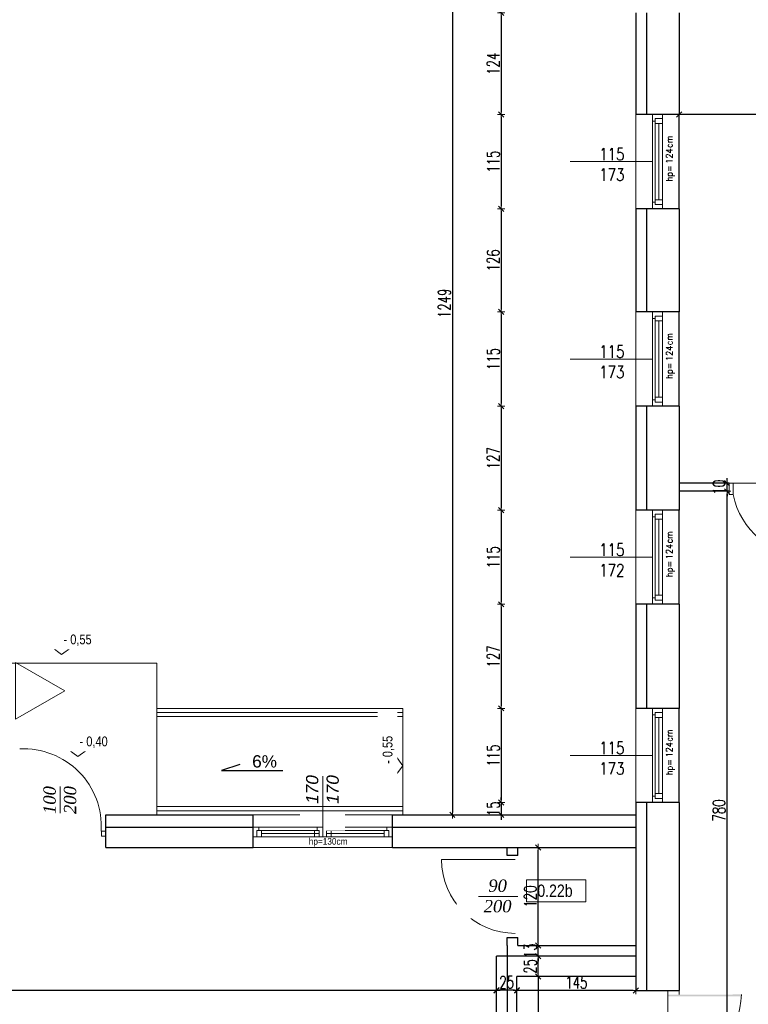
# Model space of a CAD drawing. Header units: millimetres. Extents: x 64838 to 107664, y -36848 to 0.
# Tile 55 of 109: x 79237 to 80127, y -29279 to -28077. Entities that reach past the tile are written whole.
import ezdxf

# ---------------------------------------------------------------- set-up
doc = ezdxf.new("R2010")
doc.units = ezdxf.units.MM
doc.layers.get('Defpoints').update_dxf_attribs({"color": 30})
doc.layers.add('e-cad_cienkie', color=1, linetype='Continuous')
doc.layers.add('e-cad_opisy', color=7, linetype='Continuous')
for name, color, linetype, lineweight in [('J 0.15', 40, 'Continuous', 15), ('J opisy', 7, 'Continuous', 9), ('J stolarka_okna', 144, 'Continuous', 0), ('J wymiary', 1, 'Continuous', 9), ('OPIS', 7, 'Continuous', 5), ('sciany', 252, 'Continuous', 30)]:
    doc.layers.add(name, color=color, linetype=linetype, lineweight=lineweight)
doc.styles.add('ADESK2', font='simplex', dxfattribs={"width": 0.7})
doc.styles.add('E-CAD_TTF', font='arial.ttf')
doc.styles.add('MtXpl_simplex_shx', font='simplex.shx')
doc.styles.get("Standard").update_dxf_attribs({"font": 'arial.ttf'})
doc.dimstyles.new('1-100', dxfattribs={"dimscale": 1.5, "dimtxt": 10, "dimasz": 2, "dimexe": 1, "dimexo": 1, "dimgap": 1.5, "dimtad": 1, "dimdec": 0, "dimrnd": 0.5, "dimdsep": 46, "dimtxsty": 'ADESK2', "dimblk": 'wymiar', "dimcen": -1, "dimdle": 5, "dimse1": 1, "dimse2": 1, "dimclrd": 256, "dimclre": 256, "dimclrt": 256, "dimadec": 0, "dimazin": 0, "dimtfac": 1, "dimtdec": 0, "dimtix": 1, "dimtmove": 0, "dimatfit": 3, "dimfxl": 20, "dimfxlon": 1, "dimtolj": 1, "dimtzin": 0, "dimarcsym": 0})

# ---------------------------------------------------------------- blocks, each defined once
blk = doc.blocks.new('e-cad_spadek_P')
at = {"layer": 'e-cad_cienkie'}
blk.add_lwpolyline([(-2, 1), (-5, 0), (5, 0)], dxfattribs=at)
at = {"layer": 'e-cad_opisy', "style": 'E-CAD_TTF'}
blk.add_attdef('WARTOSC', (0, 0.5), '', height=2, dxfattribs=at)
blk = doc.blocks.new('A$C518426B5')
at = {"layer": 'OPIS', "color": 251}
for p, q in [((0, 8.8), (54.2, 8.8)), ((0, 8.8), (11.9, 0)), ((11.9, 0), (24.5, 8.8))]:
    blk.add_line(p, q, dxfattribs=at)
blk = doc.blocks.new('wymiar')
for p, q in [((1.5, 0), (-1.5, 0)), ((1.06, 1.06), (-1.06, -1.06)), ((0, 1.5), (0, -1.5))]:
    blk.add_line(p, q)
blk = doc.blocks.new('*D939')
at = {"layer": 'Defpoints', "color": 0, "ltscale": 4}
for p in [(80042.1, -28192.5), (80042.1, -28245.4), (80374.1, -28245.4)]:
    blk.add_point(p, dxfattribs=at)
at = {"layer": 'J wymiary', "lineweight": -2}
blk.add_line((80371.1, -28192.5), (80045.1, -28192.5), dxfattribs=at)
at = {"layer": 'J wymiary', "lineweight": -2, "ltscale": 4, "xscale": 3, "yscale": 3, "zscale": 3, "rotation": 180}
blk.add_blockref('wymiar', (80042.1, -28192.5), dxfattribs=at)
at = {"layer": 'J wymiary', "lineweight": -2, "ltscale": 4, "xscale": 3, "yscale": 3, "zscale": 3}
blk.add_blockref('wymiar', (80374.1, -28192.5), dxfattribs=at)
at = {"layer": 'J wymiary', "ltscale": 4, "insert": (80208.1, -28182.7), "char_height": 15, "attachment_point": 5, "style": 'ADESK2'}
blk.add_mtext('\\A1;332', dxfattribs=at)
blk = doc.blocks.new('*D942')
at = {"layer": 'Defpoints', "color": 0, "ltscale": 4}
for p in [(79844.1, -29245), (79989.1, -29245), (79844.1, -29262)]:
    blk.add_point(p, dxfattribs=at)
at = {"layer": 'J wymiary', "lineweight": -2}
blk.add_line((79986.1, -29262), (79847.1, -29262), dxfattribs=at)
at = {"layer": 'J wymiary', "lineweight": -2, "ltscale": 4, "xscale": 3, "yscale": 3, "zscale": 3, "rotation": 180}
blk.add_blockref('wymiar', (79844.1, -29262), dxfattribs=at)
at = {"layer": 'J wymiary', "lineweight": -2, "ltscale": 4, "xscale": 3, "yscale": 3, "zscale": 3}
blk.add_blockref('wymiar', (79989.1, -29262), dxfattribs=at)
at = {"layer": 'J wymiary', "ltscale": 4, "insert": (79916.6, -29252.2), "char_height": 15, "attachment_point": 5, "style": 'ADESK2'}
blk.add_mtext('\\A1;145', dxfattribs=at)
blk = doc.blocks.new('*D943')
at = {"layer": 'Defpoints', "color": 0, "ltscale": 4}
for p in [(79844.1, -29245), (79844.1, -29390), (79870, -29390)]:
    blk.add_point(p, dxfattribs=at)
at = {"layer": 'J wymiary', "lineweight": -2}
blk.add_line((79870, -29248), (79870, -29387), dxfattribs=at)
at = {"layer": 'J wymiary', "lineweight": -2, "ltscale": 4, "xscale": 3, "yscale": 3, "zscale": 3}
for p, rotation in [((79870, -29245), 90), ((79870, -29390), 270)]:
    blk.add_blockref('wymiar', p, dxfattribs=dict(at, rotation=rotation))
at = {"layer": 'J wymiary', "ltscale": 4, "insert": (79860.3, -29317.5), "char_height": 15, "attachment_point": 5, "rotation": 90, "style": 'ADESK2'}
blk.add_mtext('\\A1;145', dxfattribs=at)
blk = doc.blocks.new('*D944')
at = {"layer": 'Defpoints', "color": 0, "ltscale": 4}
for p in [(79870, -29220), (79870.1, -29220), (79870, -29245)]:
    blk.add_point(p, dxfattribs=at)
at = {"layer": 'J wymiary', "lineweight": -2}
blk.add_line((79870.1, -29242), (79870.1, -29223), dxfattribs=at)
at = {"layer": 'J wymiary', "lineweight": -2, "ltscale": 4, "xscale": 3, "yscale": 3, "zscale": 3}
for p, rotation in [((79870.1, -29220), 90), ((79870.1, -29245), 270)]:
    blk.add_blockref('wymiar', p, dxfattribs=dict(at, rotation=rotation))
at = {"layer": 'J wymiary', "ltscale": 4, "insert": (79860.3, -29232.5), "char_height": 15, "attachment_point": 5, "rotation": 90, "style": 'ADESK2'}
blk.add_mtext('\\A1;25', dxfattribs=at)
blk = doc.blocks.new('*D945')
at = {"layer": 'Defpoints', "color": 0, "ltscale": 4}
for p in [(79819.1, -29248.9), (79844.1, -29248.9), (79819.1, -29261.6)]:
    blk.add_point(p, dxfattribs=at)
at = {"layer": 'J wymiary', "lineweight": -2}
blk.add_line((79841.1, -29261.6), (79822.1, -29261.6), dxfattribs=at)
at = {"layer": 'J wymiary', "lineweight": -2, "ltscale": 4, "xscale": 3, "yscale": 3, "zscale": 3, "rotation": 180}
blk.add_blockref('wymiar', (79819.1, -29261.6), dxfattribs=at)
at = {"layer": 'J wymiary', "lineweight": -2, "ltscale": 4, "xscale": 3, "yscale": 3, "zscale": 3}
blk.add_blockref('wymiar', (79844.1, -29261.6), dxfattribs=at)
at = {"layer": 'J wymiary', "ltscale": 4, "insert": (79831.6, -29251.9), "char_height": 15, "attachment_point": 5, "style": 'ADESK2'}
blk.add_mtext('\\A1;25', dxfattribs=at)
blk = doc.blocks.new('*D977')
at = {"layer": 'Defpoints', "color": 0, "ltscale": 4}
for p in [(80042.1, -28652.5), (80100.5, -28652.5), (80042.1, -29432)]:
    blk.add_point(p, dxfattribs=at)
at = {"layer": 'J wymiary', "lineweight": -2}
blk.add_line((80100.5, -29429), (80100.5, -28655.5), dxfattribs=at)
at = {"layer": 'J wymiary', "lineweight": -2, "ltscale": 4, "xscale": 3, "yscale": 3, "zscale": 3}
for p, rotation in [((80100.5, -28652.5), 90), ((80100.5, -29432), 270)]:
    blk.add_blockref('wymiar', p, dxfattribs=dict(at, rotation=rotation))
at = {"layer": 'J wymiary', "ltscale": 4, "insert": (80090.8, -29042.2), "char_height": 15, "attachment_point": 5, "rotation": 90, "style": 'ADESK2'}
blk.add_mtext('\\A1;780', dxfattribs=at)
blk = doc.blocks.new('*D978')
at = {"layer": 'Defpoints', "color": 0, "ltscale": 4}
for p in [(80100.5, -28642.5), (80100.5, -28642.5), (80100.5, -28652.5)]:
    blk.add_point(p, dxfattribs=at)
at = {"layer": 'J wymiary', "lineweight": -2}
for p, q in [((80100.5, -28639.5), (80100.5, -28636.5)), ((80100.5, -28652.5), (80100.5, -28642.5)), ((80100.5, -28655.5), (80100.5, -28658.5))]:
    blk.add_line(p, q, dxfattribs=at)
at = {"layer": 'J wymiary', "lineweight": -2, "ltscale": 4, "xscale": 3, "yscale": 3, "zscale": 3}
for p, rotation in [((80100.5, -28642.5), 270), ((80100.5, -28652.5), 90)]:
    blk.add_blockref('wymiar', p, dxfattribs=dict(at, rotation=rotation))
at = {"layer": 'J wymiary', "ltscale": 4, "insert": (80090.8, -28647.5), "char_height": 15, "attachment_point": 5, "rotation": 90, "style": 'ADESK2'}
blk.add_mtext('\\A1;10', dxfattribs=at)
blk = doc.blocks.new('*D991')
at = {"layer": 'Defpoints', "color": 0, "ltscale": 4}
for p in [(79870.1, -29207), (79896.9, -29207), (79896.9, -29220)]:
    blk.add_point(p, dxfattribs=at)
at = {"layer": 'J wymiary', "lineweight": -2}
for p, q in [((79870.1, -29204), (79870.1, -29201)), ((79870.1, -29220), (79870.1, -29207)), ((79870.1, -29223), (79870.1, -29226))]:
    blk.add_line(p, q, dxfattribs=at)
at = {"layer": 'J wymiary', "lineweight": -2, "ltscale": 4, "xscale": 3, "yscale": 3, "zscale": 3}
for p, rotation in [((79870.1, -29207), 270), ((79870.1, -29220), 90)]:
    blk.add_blockref('wymiar', p, dxfattribs=dict(at, rotation=rotation))
at = {"layer": 'J wymiary', "ltscale": 4, "insert": (79860.4, -29213.5), "char_height": 15, "attachment_point": 5, "rotation": 90, "style": 'ADESK2'}
blk.add_mtext('\\A1;13', dxfattribs=at)
blk = doc.blocks.new('*D992')
at = {"layer": 'Defpoints', "color": 0, "ltscale": 4}
for p in [(79870.1, -29087.5), (79914.2, -29087.5), (79896.9, -29207)]:
    blk.add_point(p, dxfattribs=at)
at = {"layer": 'J wymiary', "lineweight": -2}
blk.add_line((79870.1, -29204), (79870.1, -29090.5), dxfattribs=at)
at = {"layer": 'J wymiary', "lineweight": -2, "ltscale": 4, "xscale": 3, "yscale": 3, "zscale": 3}
for p, rotation in [((79870.1, -29087.5), 90), ((79870.1, -29207), 270)]:
    blk.add_blockref('wymiar', p, dxfattribs=dict(at, rotation=rotation))
at = {"layer": 'J wymiary', "ltscale": 4, "insert": (79860.4, -29147.2), "char_height": 15, "attachment_point": 5, "rotation": 90, "style": 'ADESK2'}
blk.add_mtext('\\A1;120', dxfattribs=at)
blk = doc.blocks.new('*D993')
at = {"layer": 'Defpoints', "color": 0, "ltscale": 4}
for p in [(78552.9, -29190.2), (79819.1, -29220), (78552.9, -29262)]:
    blk.add_point(p, dxfattribs=at)
at = {"layer": 'J wymiary', "lineweight": -2}
blk.add_line((79816.1, -29262), (78555.9, -29262), dxfattribs=at)
at = {"layer": 'J wymiary', "lineweight": -2, "ltscale": 4, "xscale": 3, "yscale": 3, "zscale": 3, "rotation": 180}
blk.add_blockref('wymiar', (78552.9, -29262), dxfattribs=at)
at = {"layer": 'J wymiary', "lineweight": -2, "ltscale": 4, "xscale": 3, "yscale": 3, "zscale": 3}
blk.add_blockref('wymiar', (79819.1, -29262), dxfattribs=at)
at = {"layer": 'J wymiary', "ltscale": 4, "insert": (79186, -29252.2), "char_height": 15, "attachment_point": 5, "style": 'ADESK2'}
blk.add_mtext('\\A1;1266', dxfattribs=at)
blk = doc.blocks.new('*D1140')
at = {"layer": 'Defpoints', "color": 0, "ltscale": 4}
for p in [(80950.4, -27798.5), (78152.1, -31985), (82531.5, -31985)]:
    blk.add_point(p, dxfattribs=at)
at = {"layer": 'J wymiary', "lineweight": -2}
blk.add_line((82531.5, -27801.5), (82531.5, -31982), dxfattribs=at)
at = {"layer": 'J wymiary', "lineweight": -2, "ltscale": 4, "xscale": 3, "yscale": 3, "zscale": 3}
for p, rotation in [((82531.5, -27798.5), 90), ((82531.5, -31985), 270)]:
    blk.add_blockref('wymiar', p, dxfattribs=dict(at, rotation=rotation))
at = {"layer": 'J wymiary', "ltscale": 4, "insert": (82521.8, -29891.7), "char_height": 15, "attachment_point": 5, "rotation": 90, "style": 'ADESK2'}
blk.add_mtext('\\A1;4187', dxfattribs=at)
blk = doc.blocks.new('*D1158')
at = {"layer": 'Defpoints', "color": 0, "ltscale": 4}
for p in [(79989.1, -27377.3), (79989.1, -27465.6), (80959.1, -29138.8)]:
    blk.add_point(p, dxfattribs=at)
at = {"layer": 'J wymiary', "lineweight": -2}
blk.add_line((80956.1, -27377.3), (79992.1, -27377.3), dxfattribs=at)
at = {"layer": 'J wymiary', "lineweight": -2, "ltscale": 4, "xscale": 3, "yscale": 3, "zscale": 3, "rotation": 180}
blk.add_blockref('wymiar', (79989.1, -27377.3), dxfattribs=at)
at = {"layer": 'J wymiary', "lineweight": -2, "ltscale": 4, "xscale": 3, "yscale": 3, "zscale": 3}
blk.add_blockref('wymiar', (80959.1, -27377.3), dxfattribs=at)
at = {"layer": 'J wymiary', "ltscale": 4, "insert": (80474.1, -27367.6), "char_height": 15, "attachment_point": 5, "style": 'ADESK2'}
blk.add_mtext('\\A1;970', dxfattribs=at)
blk = doc.blocks.new('*D1159')
at = {"layer": 'Defpoints', "color": 0, "ltscale": 4}
for p in [(79692.1, -27377.3), (79989.1, -27465.6), (79692.1, -28679)]:
    blk.add_point(p, dxfattribs=at)
at = {"layer": 'J wymiary', "lineweight": -2}
blk.add_line((79986.1, -27377.3), (79695.1, -27377.3), dxfattribs=at)
at = {"layer": 'J wymiary', "lineweight": -2, "ltscale": 4, "xscale": 3, "yscale": 3, "zscale": 3, "rotation": 180}
blk.add_blockref('wymiar', (79692.1, -27377.3), dxfattribs=at)
at = {"layer": 'J wymiary', "lineweight": -2, "ltscale": 4, "xscale": 3, "yscale": 3, "zscale": 3}
blk.add_blockref('wymiar', (79989.1, -27377.3), dxfattribs=at)
at = {"layer": 'J wymiary', "ltscale": 4, "insert": (79840.6, -27367.6), "char_height": 15, "attachment_point": 5, "style": 'ADESK2'}
blk.add_mtext('\\A1;297', dxfattribs=at)
blk = doc.blocks.new('*D1160')
at = {"layer": 'Defpoints', "color": 0, "ltscale": 4}
for p in [(79522.1, -27377.3), (79522.1, -28678.1), (79692.1, -28679)]:
    blk.add_point(p, dxfattribs=at)
at = {"layer": 'J wymiary', "lineweight": -2}
blk.add_line((79689.1, -27377.3), (79525.1, -27377.3), dxfattribs=at)
at = {"layer": 'J wymiary', "lineweight": -2, "ltscale": 4, "xscale": 3, "yscale": 3, "zscale": 3, "rotation": 180}
blk.add_blockref('wymiar', (79522.1, -27377.3), dxfattribs=at)
at = {"layer": 'J wymiary', "lineweight": -2, "ltscale": 4, "xscale": 3, "yscale": 3, "zscale": 3}
blk.add_blockref('wymiar', (79692.1, -27377.3), dxfattribs=at)
at = {"layer": 'J wymiary', "ltscale": 4, "insert": (79607.1, -27367.6), "char_height": 15, "attachment_point": 5, "style": 'ADESK2'}
blk.add_mtext('\\A1;170', dxfattribs=at)
blk = doc.blocks.new('*D1161')
at = {"layer": 'Defpoints', "color": 0, "ltscale": 4}
for p in [(79342.1, -27377.3), (79342.1, -28680.5), (79522.1, -28678.1)]:
    blk.add_point(p, dxfattribs=at)
at = {"layer": 'J wymiary', "lineweight": -2}
blk.add_line((79519.1, -27377.3), (79345.1, -27377.3), dxfattribs=at)
at = {"layer": 'J wymiary', "lineweight": -2, "ltscale": 4, "xscale": 3, "yscale": 3, "zscale": 3, "rotation": 180}
blk.add_blockref('wymiar', (79342.1, -27377.3), dxfattribs=at)
at = {"layer": 'J wymiary', "lineweight": -2, "ltscale": 4, "xscale": 3, "yscale": 3, "zscale": 3}
blk.add_blockref('wymiar', (79522.1, -27377.3), dxfattribs=at)
at = {"layer": 'J wymiary', "ltscale": 4, "insert": (79432.1, -27367.6), "char_height": 15, "attachment_point": 5, "style": 'ADESK2'}
blk.add_mtext('\\A1;180', dxfattribs=at)
blk = doc.blocks.new('*D1162')
at = {"layer": 'Defpoints', "color": 0, "ltscale": 4}
for p in [(79232.1, -27377.3), (79232.1, -28678.2), (79342.1, -28680.5)]:
    blk.add_point(p, dxfattribs=at)
at = {"layer": 'J wymiary', "lineweight": -2}
blk.add_line((79339.1, -27377.3), (79235.1, -27377.3), dxfattribs=at)
at = {"layer": 'J wymiary', "lineweight": -2, "ltscale": 4, "xscale": 3, "yscale": 3, "zscale": 3, "rotation": 180}
blk.add_blockref('wymiar', (79232.1, -27377.3), dxfattribs=at)
at = {"layer": 'J wymiary', "lineweight": -2, "ltscale": 4, "xscale": 3, "yscale": 3, "zscale": 3}
blk.add_blockref('wymiar', (79342.1, -27377.3), dxfattribs=at)
at = {"layer": 'J wymiary', "ltscale": 4, "insert": (79287.1, -27367.6), "char_height": 15, "attachment_point": 5, "style": 'ADESK2'}
blk.add_mtext('\\A1;110', dxfattribs=at)
blk = doc.blocks.new('*D1187')
at = {"layer": 'Defpoints', "color": 0, "ltscale": 4}
for p in [(82232.1, -27104.2), (76142.1, -27497.5), (82232.1, -29537.5)]:
    blk.add_point(p, dxfattribs=at)
at = {"layer": 'J wymiary', "lineweight": -2, "ltscale": 4}
blk.add_line((76145.1, -27104.2), (82229.1, -27104.2), dxfattribs=at)
at = {"layer": 'J wymiary', "lineweight": -2, "ltscale": 4, "xscale": 3, "yscale": 3, "zscale": 3, "rotation": 180}
blk.add_blockref('wymiar', (76142.1, -27104.2), dxfattribs=at)
at = {"layer": 'J wymiary', "lineweight": -2, "ltscale": 4, "xscale": 3, "yscale": 3, "zscale": 3}
blk.add_blockref('wymiar', (82232.1, -27104.2), dxfattribs=at)
at = {"layer": 'J wymiary', "ltscale": 4, "insert": (79187.1, -27094.4), "char_height": 15, "attachment_point": 5, "style": 'ADESK2'}
blk.add_mtext('\\A1;6090', dxfattribs=at)
blk = doc.blocks.new('*D1190')
at = {"layer": 'Defpoints', "color": 0, "ltscale": 4}
for p in [(79998, -28068.5), (79824.8, -28192.5), (79993.8, -28192.5)]:
    blk.add_point(p, dxfattribs=at)
at = {"layer": 'J wymiary', "lineweight": -2}
blk.add_line((79824.8, -28071.5), (79824.8, -28189.5), dxfattribs=at)
at = {"layer": 'J wymiary', "lineweight": -2, "ltscale": 4, "xscale": 3, "yscale": 3, "zscale": 3}
for p, rotation in [((79824.8, -28068.5), 90), ((79824.8, -28192.5), 270)]:
    blk.add_blockref('wymiar', p, dxfattribs=dict(at, rotation=rotation))
at = {"layer": 'J wymiary', "ltscale": 4, "insert": (79815.1, -28130.5), "char_height": 15, "attachment_point": 5, "rotation": 90, "style": 'ADESK2'}
blk.add_mtext('\\A1;124', dxfattribs=at)
blk = doc.blocks.new('*D1191')
at = {"layer": 'Defpoints', "color": 0, "ltscale": 4}
for p in [(79993.8, -28192.5), (79824.8, -28307.5), (79992.3, -28307.5)]:
    blk.add_point(p, dxfattribs=at)
at = {"layer": 'J wymiary', "lineweight": -2}
blk.add_line((79824.8, -28195.5), (79824.8, -28304.5), dxfattribs=at)
at = {"layer": 'J wymiary', "lineweight": -2, "ltscale": 4, "xscale": 3, "yscale": 3, "zscale": 3}
for p, rotation in [((79824.8, -28192.5), 90), ((79824.8, -28307.5), 270)]:
    blk.add_blockref('wymiar', p, dxfattribs=dict(at, rotation=rotation))
at = {"layer": 'J wymiary', "ltscale": 4, "insert": (79815.1, -28250), "char_height": 15, "attachment_point": 5, "rotation": 90, "style": 'ADESK2'}
blk.add_mtext('\\A1;115', dxfattribs=at)
blk = doc.blocks.new('*D1192')
at = {"layer": 'Defpoints', "color": 0, "ltscale": 4}
for p in [(79992.3, -28307.5), (79824.8, -28433.5), (79993.4, -28433.5)]:
    blk.add_point(p, dxfattribs=at)
at = {"layer": 'J wymiary', "lineweight": -2}
blk.add_line((79824.8, -28310.5), (79824.8, -28430.5), dxfattribs=at)
at = {"layer": 'J wymiary', "lineweight": -2, "ltscale": 4, "xscale": 3, "yscale": 3, "zscale": 3}
for p, rotation in [((79824.8, -28307.5), 90), ((79824.8, -28433.5), 270)]:
    blk.add_blockref('wymiar', p, dxfattribs=dict(at, rotation=rotation))
at = {"layer": 'J wymiary', "ltscale": 4, "insert": (79815.1, -28370.5), "char_height": 15, "attachment_point": 5, "rotation": 90, "style": 'ADESK2'}
blk.add_mtext('\\A1;126', dxfattribs=at)
blk = doc.blocks.new('*D1193')
at = {"layer": 'Defpoints', "color": 0, "ltscale": 4}
for p in [(79993.4, -28433.5), (79824.8, -28548.5), (79996.8, -28548.5)]:
    blk.add_point(p, dxfattribs=at)
at = {"layer": 'J wymiary', "lineweight": -2}
blk.add_line((79824.8, -28436.5), (79824.8, -28545.5), dxfattribs=at)
at = {"layer": 'J wymiary', "lineweight": -2, "ltscale": 4, "xscale": 3, "yscale": 3, "zscale": 3}
for p, rotation in [((79824.8, -28433.5), 90), ((79824.8, -28548.5), 270)]:
    blk.add_blockref('wymiar', p, dxfattribs=dict(at, rotation=rotation))
at = {"layer": 'J wymiary', "ltscale": 4, "insert": (79815.1, -28491), "char_height": 15, "attachment_point": 5, "rotation": 90, "style": 'ADESK2'}
blk.add_mtext('\\A1;115', dxfattribs=at)
blk = doc.blocks.new('*D1194')
at = {"layer": 'Defpoints', "color": 0, "ltscale": 4}
for p in [(79996.8, -28548.5), (79824.8, -28675.5), (79993.8, -28675.5)]:
    blk.add_point(p, dxfattribs=at)
at = {"layer": 'J wymiary', "lineweight": -2}
blk.add_line((79824.8, -28551.5), (79824.8, -28672.5), dxfattribs=at)
at = {"layer": 'J wymiary', "lineweight": -2, "ltscale": 4, "xscale": 3, "yscale": 3, "zscale": 3}
for p, rotation in [((79824.8, -28548.5), 90), ((79824.8, -28675.5), 270)]:
    blk.add_blockref('wymiar', p, dxfattribs=dict(at, rotation=rotation))
at = {"layer": 'J wymiary', "ltscale": 4, "insert": (79815.1, -28612), "char_height": 15, "attachment_point": 5, "rotation": 90, "style": 'ADESK2'}
blk.add_mtext('\\A1;127', dxfattribs=at)
blk = doc.blocks.new('*D1195')
at = {"layer": 'Defpoints', "color": 0, "ltscale": 4}
for p in [(79993.8, -28675.5), (79824.8, -28790.5), (79994.2, -28790.5)]:
    blk.add_point(p, dxfattribs=at)
at = {"layer": 'J wymiary', "lineweight": -2}
blk.add_line((79824.8, -28678.5), (79824.8, -28787.5), dxfattribs=at)
at = {"layer": 'J wymiary', "lineweight": -2, "ltscale": 4, "xscale": 3, "yscale": 3, "zscale": 3}
for p, rotation in [((79824.8, -28675.5), 90), ((79824.8, -28790.5), 270)]:
    blk.add_blockref('wymiar', p, dxfattribs=dict(at, rotation=rotation))
at = {"layer": 'J wymiary', "ltscale": 4, "insert": (79815.1, -28733), "char_height": 15, "attachment_point": 5, "rotation": 90, "style": 'ADESK2'}
blk.add_mtext('\\A1;115', dxfattribs=at)
blk = doc.blocks.new('*D1196')
at = {"layer": 'Defpoints', "color": 0, "ltscale": 4}
for p in [(79994.2, -28790.5), (79824.8, -28917.5), (79994.6, -28917.5)]:
    blk.add_point(p, dxfattribs=at)
at = {"layer": 'J wymiary', "lineweight": -2}
blk.add_line((79824.8, -28793.5), (79824.8, -28914.5), dxfattribs=at)
at = {"layer": 'J wymiary', "lineweight": -2, "ltscale": 4, "xscale": 3, "yscale": 3, "zscale": 3}
for p, rotation in [((79824.8, -28790.5), 90), ((79824.8, -28917.5), 270)]:
    blk.add_blockref('wymiar', p, dxfattribs=dict(at, rotation=rotation))
at = {"layer": 'J wymiary', "ltscale": 4, "insert": (79815.1, -28854), "char_height": 15, "attachment_point": 5, "rotation": 90, "style": 'ADESK2'}
blk.add_mtext('\\A1;127', dxfattribs=at)
blk = doc.blocks.new('*D1197')
at = {"layer": 'Defpoints', "color": 0, "ltscale": 4}
for p in [(79994.6, -28917.5), (79824.8, -29032.5), (79997.4, -29032.5)]:
    blk.add_point(p, dxfattribs=at)
at = {"layer": 'J wymiary', "lineweight": -2}
blk.add_line((79824.8, -28920.5), (79824.8, -29029.5), dxfattribs=at)
at = {"layer": 'J wymiary', "lineweight": -2, "ltscale": 4, "xscale": 3, "yscale": 3, "zscale": 3}
for p, rotation in [((79824.8, -28917.5), 90), ((79824.8, -29032.5), 270)]:
    blk.add_blockref('wymiar', p, dxfattribs=dict(at, rotation=rotation))
at = {"layer": 'J wymiary', "ltscale": 4, "insert": (79815.1, -28975), "char_height": 15, "attachment_point": 5, "rotation": 90, "style": 'ADESK2'}
blk.add_mtext('\\A1;115', dxfattribs=at)
blk = doc.blocks.new('*D1198')
at = {"layer": 'Defpoints', "color": 0, "ltscale": 4}
for p in [(79997.4, -29032.5), (79824.8, -29047.5), (79971.4, -29047.5)]:
    blk.add_point(p, dxfattribs=at)
at = {"layer": 'J wymiary', "lineweight": -2}
for p, q in [((79824.8, -29029.5), (79824.8, -29026.5)), ((79824.8, -29032.5), (79824.8, -29047.5)), ((79824.8, -29050.5), (79824.8, -29053.5))]:
    blk.add_line(p, q, dxfattribs=at)
at = {"layer": 'J wymiary', "lineweight": -2, "ltscale": 4, "xscale": 3, "yscale": 3, "zscale": 3}
for p, rotation in [((79824.8, -29032.5), 270), ((79824.8, -29047.5), 90)]:
    blk.add_blockref('wymiar', p, dxfattribs=dict(at, rotation=rotation))
at = {"layer": 'J wymiary', "ltscale": 4, "insert": (79815.1, -29040), "char_height": 15, "attachment_point": 5, "rotation": 90, "style": 'ADESK2'}
blk.add_mtext('\\A1;15', dxfattribs=at)
blk = doc.blocks.new('*D1199')
at = {"layer": 'Defpoints', "color": 0, "ltscale": 4}
for p in [(79989.1, -27798.5), (79765.3, -29047.5), (79989.1, -29047.5)]:
    blk.add_point(p, dxfattribs=at)
at = {"layer": 'J wymiary', "lineweight": -2}
blk.add_line((79765.3, -27801.5), (79765.3, -29044.5), dxfattribs=at)
at = {"layer": 'J wymiary', "lineweight": -2, "ltscale": 4, "xscale": 3, "yscale": 3, "zscale": 3}
for p, rotation in [((79765.3, -27798.5), 90), ((79765.3, -29047.5), 270)]:
    blk.add_blockref('wymiar', p, dxfattribs=dict(at, rotation=rotation))
at = {"layer": 'J wymiary', "ltscale": 4, "insert": (79755.6, -28423), "char_height": 15, "attachment_point": 5, "rotation": 90, "style": 'ADESK2'}
blk.add_mtext('\\A1;1249', dxfattribs=at)

msp = doc.modelspace()

# ---------------------------------------------------------------- linework, layer by layer
at = {"layer": 'Defpoints'}
for p, q in [((80042.12, -28307.48), (80042.12, -28192.48)), ((80042.12, -28548.48), (80042.12, -28433.48)), ((80042.12, -28790.48), (80042.12, -28675.48)), ((80042.12, -29032.48), (80042.12, -28917.48))]:
    msp.add_line(p, q, dxfattribs=at)
at = {"layer": 'J 0.15'}
for p, q in [((79404.62, -28862.48), (79169.62, -28862.48)), ((79404.62, -29047.48), (79404.62, -28862.48)), ((79404.62, -28917.48), (79704.62, -28917.48)), ((79404.62, -28922.48), (79704.62, -28922.48)), ((79704.62, -29047.48), (79704.62, -28917.48)), ((79404.62, -28927.48), (79704.62, -28927.48))]:
    msp.add_line(p, q, dxfattribs=at)
at = {"layer": 'J opisy', "linetype": 'Continuous', "lineweight": 9}
for p, q in [((80009.62, -28249.98), (79908.91, -28249.98)), ((80009.62, -28490.98), (79908.91, -28490.98)), ((80009.62, -28732.98), (79908.91, -28732.98)), ((80009.62, -28974.98), (79908.91, -28974.98))]:
    msp.add_line(p, q, dxfattribs=at)
at = {"layer": 'J stolarka_okna', "linetype": 'Continuous', "lineweight": 9}
for p, q in [((79989.12, -28307.48), (79989.12, -28192.48)), ((80021.62, -28192.48), (80009.62, -28192.48)), ((80009.62, -28192.48), (80009.62, -28307.48)), ((80012.62, -28200.48), (80009.62, -28200.48)), ((80015.62, -28197.48), (80012.62, -28197.48)), ((80012.62, -28197.48), (80012.62, -28203.48)), ((80021.62, -28197.48), (80015.62, -28197.48)), ((80021.62, -28307.48), (80021.62, -28192.48)), ((80021.62, -28203.48), (80012.62, -28203.48)), ((80012.62, -28296.48), (80012.62, -28203.48)), ((80017.12, -28296.48), (80017.12, -28203.48)), ((80012.62, -28296.48), (80021.62, -28296.48)), ((80012.62, -28302.48), (80012.62, -28296.48)), ((80012.62, -28299.69), (80009.62, -28299.69)), ((80009.62, -28307.48), (80021.62, -28307.48)), ((80015.62, -28302.48), (80012.62, -28302.48)), ((80015.62, -28302.48), (80021.62, -28302.48)), ((79989.12, -28548.48), (79989.12, -28433.48)), ((80021.62, -28433.48), (80009.62, -28433.48)), ((80009.62, -28433.48), (80009.62, -28548.48)), ((80012.62, -28441.48), (80009.62, -28441.48)), ((80015.62, -28438.48), (80012.62, -28438.48)), ((80012.62, -28438.48), (80012.62, -28444.48)), ((80021.62, -28438.48), (80015.62, -28438.48)), ((80021.62, -28548.48), (80021.62, -28433.48)), ((80021.62, -28444.48), (80012.62, -28444.48)), ((80012.62, -28537.48), (80012.62, -28444.48)), ((80017.12, -28537.48), (80017.12, -28444.48)), ((80012.62, -28537.48), (80021.62, -28537.48)), ((80012.62, -28543.48), (80012.62, -28537.48)), ((80012.62, -28540.69), (80009.62, -28540.69)), ((80009.62, -28548.48), (80021.62, -28548.48)), ((80015.62, -28543.48), (80012.62, -28543.48)), ((80015.62, -28543.48), (80021.62, -28543.48)), ((79989.12, -28790.48), (79989.12, -28675.48)), ((80021.62, -28675.48), (80009.62, -28675.48)), ((80009.62, -28675.48), (80009.62, -28790.48)), ((80015.62, -28680.48), (80012.62, -28680.48)), ((80012.62, -28680.48), (80012.62, -28686.48)), ((80021.62, -28680.48), (80015.62, -28680.48)), ((80021.62, -28790.48), (80021.62, -28675.48)), ((80012.62, -28683.48), (80009.62, -28683.48)), ((80021.62, -28686.48), (80012.62, -28686.48)), ((80012.62, -28779.48), (80012.62, -28686.48)), ((80017.12, -28779.48), (80017.12, -28686.48)), ((80012.62, -28782.69), (80009.62, -28782.69)), ((80009.62, -28790.48), (80021.62, -28790.48)), ((80012.62, -28779.48), (80021.62, -28779.48)), ((80012.62, -28785.48), (80012.62, -28779.48)), ((80015.62, -28785.48), (80012.62, -28785.48)), ((80015.62, -28785.48), (80021.62, -28785.48)), ((79989.12, -29032.48), (79989.12, -28917.48)), ((80021.62, -28917.48), (80009.62, -28917.48)), ((80009.62, -28917.48), (80009.62, -29032.48)), ((80015.62, -28922.48), (80012.62, -28922.48)), ((80012.62, -28922.48), (80012.62, -28928.48)), ((80021.62, -28922.48), (80015.62, -28922.48)), ((80021.62, -29032.48), (80021.62, -28917.48)), ((80012.62, -28925.48), (80009.62, -28925.48)), ((80021.62, -28928.48), (80012.62, -28928.48)), ((80012.62, -29021.48), (80012.62, -28928.48)), ((80017.12, -29021.48), (80017.12, -28928.48)), ((80012.62, -29024.69), (80009.62, -29024.69)), ((80012.62, -29021.48), (80021.62, -29021.48)), ((80012.62, -29027.48), (80012.62, -29021.48)), ((80015.62, -29027.48), (80012.62, -29027.48)), ((80015.62, -29027.48), (80021.62, -29027.48)), ((80009.62, -29032.48), (80021.62, -29032.48)), ((79692.12, -29047.48), (79522.12, -29047.48)), ((79342.12, -29067.48), (79337.12, -29067.48)), ((79337.12, -29073.48), (79337.12, -29067.48)), ((79337.12, -29073.48), (79337.12, -29067.48)), ((79607.12, -29062.48), (79692.12, -29062.48)), ((79612.12, -29066.48), (79682.12, -29066.48)), ((79342.12, -29073.48), (79337.12, -29073.48)), ((79607.12, -29074.48), (79522.12, -29074.48)), ((79607.12, -29074.48), (79692.12, -29074.48)), ((79612.12, -29070.48), (79682.12, -29070.48)), ((79692.12, -29087.48), (79522.12, -29087.48)), ((79842.12, -29102.23), (79752.12, -29102.23))]:
    msp.add_line(p, q, dxfattribs=at)
at = {"layer": 'J stolarka_okna'}
for p, q in [((80103.12, -28656.48), (80103.12, -28642.48)), ((80103.12, -28642.48), (80108.12, -28642.48)), ((80198.12, -28642.48), (80108.12, -28642.48)), ((80108.12, -28642.48), (80108.12, -28656.48)), ((80108.12, -28656.48), (80103.12, -28656.48)), ((80028.12, -29261.98), (80042.12, -29261.98)), ((80028.12, -29266.98), (80028.12, -29261.98)), ((80028.12, -29266.98), (80028.12, -29356.98)), ((80042.12, -29261.98), (80042.12, -29266.98))]:
    msp.add_line(p, q, dxfattribs=at)
at = {"layer": 'J stolarka_okna', "linetype": 'Continuous', "lineweight": 9}
for points in [[(79526.62, -29074.48), (79522.12, -29074.48), (79522.12, -29062.48), (79528.87, -29062.48), (79528.87, -29066.48), (79526.62, -29066.48)], [(79532.12, -29074.48), (79526.62, -29074.48), (79526.62, -29066.48), (79532.12, -29066.48)], [(79611.62, -29074.48), (79607.12, -29074.48), (79607.12, -29062.48), (79613.87, -29062.48), (79613.87, -29066.48), (79611.62, -29066.48)], [(79617.12, -29074.48), (79611.62, -29074.48), (79611.62, -29066.48), (79617.12, -29066.48)], [(79682.12, -29074.48), (79687.62, -29074.48), (79687.62, -29066.48), (79682.12, -29066.48)], [(79687.62, -29074.48), (79692.12, -29074.48), (79692.12, -29062.48), (79685.37, -29062.48), (79685.37, -29066.48), (79687.62, -29066.48)]]:
    msp.add_lwpolyline(points, close=True, dxfattribs=at)
at = {"layer": 'J stolarka_okna'}
for centre, start, end in [((80200.76, -28638.06), 191.2432, 268.47693), ((80023.71, -29264.34), 281.2432, 358.47693)]:
    msp.add_arc(centre, 94.45, start, end, dxfattribs=at)
at = {"layer": 'J stolarka_okna', "linetype": 'Continuous', "lineweight": 9}
msp.add_arc((79842.12, -29102.23), 90, 180, 270, dxfattribs=at)
at = {"layer": 'J stolarka_okna'}
msp.add_solid([(80118.12, -29268.98), (80118.12, -29266.85), (80028.12, -29268.98), (80028.12, -29266.98)], dxfattribs=at)
at = {"layer": 'J wymiary', "ltscale": 4}
msp.add_line((80103.12, -28642.48), (80103.12, -28652.48), dxfattribs=at)
at = {"layer": 'OPIS'}
msp.add_lwpolyline([(79292.12, -28896.13), (79232.12, -28930.77), (79232.12, -28861.49)], close=True, dxfattribs=at)
at = {"layer": 'sciany'}
for p, q in [((79989.12, -28068.48), (79989.12, -28192.48)), ((79989.12, -28068.48), (79989.12, -28192.48)), ((80002.12, -28068.48), (80002.12, -28192.48)), ((80042.12, -28068.48), (80042.12, -28192.48)), ((80042.12, -28101.48), (80042.12, -28192.48)), ((80042.12, -28192.48), (79989.12, -28192.48)), ((79989.12, -28307.48), (79989.12, -28433.48)), ((80042.12, -28307.48), (79989.12, -28307.48)), ((80002.12, -28307.48), (80002.12, -28433.48)), ((80042.12, -28307.48), (80042.12, -28433.48)), ((80042.12, -28340.48), (80042.12, -28433.48)), ((80042.12, -28433.48), (79989.12, -28433.48)), ((79989.12, -28548.48), (79989.12, -28675.48)), ((80042.12, -28548.48), (79989.12, -28548.48)), ((80002.12, -28548.48), (80002.12, -28675.48)), ((80042.12, -28548.48), (80042.12, -28642.48)), ((80042.12, -28548.48), (80042.12, -28675.48)), ((80103.12, -28642.48), (80042.12, -28642.48)), ((80103.12, -28652.48), (80042.12, -28652.48)), ((80042.12, -28675.48), (79989.12, -28675.48)), ((79989.12, -28790.48), (79989.12, -28917.48)), ((80042.12, -28790.48), (79989.12, -28790.48)), ((80002.12, -28790.48), (80002.12, -28917.48)), ((80042.12, -28790.48), (80042.12, -28917.48)), ((80042.12, -28917.48), (79989.12, -28917.48)), ((79989.12, -29032.48), (79989.12, -29261.98)), ((80042.12, -29032.48), (79989.12, -29032.48)), ((80002.12, -29032.48), (80002.12, -29261.98)), ((80042.12, -29032.48), (80042.12, -29261.98)), ((79342.12, -29047.48), (79522.12, -29047.48)), ((79342.12, -29087.48), (79342.12, -29047.48)), ((79522.12, -29087.48), (79522.12, -29047.48)), ((79692.12, -29047.48), (79989.12, -29047.48)), ((79692.12, -29087.48), (79692.12, -29047.48)), ((79342.12, -29062.48), (79522.12, -29062.48)), ((79692.12, -29062.48), (79989.12, -29062.48)), ((79342.12, -29087.48), (79522.12, -29087.48)), ((79692.12, -29087.48), (79845.12, -29087.48)), ((79832.12, -29097.23), (79832.12, -29087.48)), ((79845.12, -29087.48), (79989.12, -29087.48)), ((79845.12, -29097.23), (79845.12, -29087.48)), ((79845.12, -29097.23), (79832.12, -29097.23)), ((79832.12, -29206.98), (79832.12, -29197.23)), ((79832.12, -29197.23), (79845.12, -29197.23)), ((79845.12, -29206.98), (79845.12, -29197.23)), ((79832.12, -29206.98), (79832.12, -29389.98)), ((79845.12, -29206.98), (79989.12, -29206.98)), ((79989.12, -29219.98), (79819.12, -29219.98)), ((79819.12, -29389.98), (79819.12, -29219.98)), ((79989.12, -29244.98), (79844.12, -29244.98)), ((79844.12, -29389.98), (79844.12, -29244.98)), ((79989.12, -29244.98), (79870.12, -29244.98)), ((79870.12, -29244.98), (79870.12, -29261.48)), ((79989.12, -29261.98), (80042.12, -29261.98))]:
    msp.add_line(p, q, dxfattribs=at)

# ---------------------------------------------------------------- block references
at = {"layer": 'e-cad_opisy', "xscale": 7.5, "yscale": 7.5, "zscale": 7.5}
msp.add_blockref('e-cad_spadek_P', (79520.89, -28993.48), dxfattribs=at).add_auto_attribs({'WARTOSC': '6%'})
at = {"layer": 'J opisy', "extrusion": (0, 0, -1), "xscale": -1, "zscale": -1}
msp.add_blockref('A$C518426B5', (-79276.43, -28851.8), dxfattribs=at)
at = {"layer": 'J opisy', "extrusion": (0, 0, -1), "xscale": -1, "zscale": -1, "rotation": 270}
msp.add_blockref('A$C518426B5', (-79704.62, -28999.53), dxfattribs=at)

# ---------------------------------------------------------------- texts
at = {"layer": 'J opisy', "style": 'MtXpl_simplex_shx', "width": 0.9}
for s, p in [('cm', (80034.06, -28233.13)), ('124', (80034.06, -28252.33)), ('hp=', (80034.06, -28274.28)), ('cm', (80034.06, -28474.13)), ('124', (80034.06, -28493.33)), ('hp=', (80034.06, -28515.28)), ('cm', (80034.06, -28716.13)), ('124', (80034.06, -28735.33)), ('hp=', (80034.06, -28757.28)), ('cm', (80034.06, -28958.13)), ('124', (80034.06, -28977.33)), ('hp=', (80034.06, -28999.28))]:
    msp.add_text(s, height=8, rotation=90, dxfattribs=at).set_placement(p)
at = {"layer": 'J opisy', "attachment_point": 5, "line_spacing_factor": 0.771429}
for s, insert, char_height, width in [('\\pxsm1;{\\Fsimplex|c238;\\W0.8;115\\Fsimplex|c0;\\P\\Fsimplex|c238;173}', (79959.9, -28253.41), 15, 30.2063), ('\\pxsm1;{\\Fsimplex|c238;\\W0.8;115\\Fsimplex|c0;\\P\\Fsimplex|c238;173}', (79959.9, -28494.41), 15, 30.2063), ('\\pxsm1;{\\Fsimplex|c238;\\W0.8;115\\Fsimplex|c0;\\P\\Fsimplex|c238;172}', (79959.9, -28736.41), 15, 30.2063), ('\\pxsm1;{\\Fsimplex|c238;\\W0.8;115\\Fsimplex|c0;\\P\\Fsimplex|c238;173}', (79959.9, -28978.41), 15, 30.2063), ('\\pxsm1;{\\W0.9;hp=130cm}', (79613.62, -29081.12), 8, 72.5)]:
    msp.add_mtext(s, dxfattribs=dict(at, insert=insert, char_height=char_height, width=width))
at = {"layer": 'J opisy', "insert": (79286.19, -29029.49), "char_height": 15, "width": 85.2264, "attachment_point": 5, "rotation": 90, "bg_fill": 2}
msp.add_mtext('{\\fTimes New Roman|b0|i1|c238|p18;100\\P200}', dxfattribs=at)

# ---------------------------------------------------------------- dimensions: what is measured, and where the dimension line sits
at = {"layer": 'J wymiary'}
for base, p1, p2, picture, middle in [((79232.12, -27377.34), (79342.12, -28680.52), (79232.12, -28678.24), '*D1162', (79287.12, -27367.59)), ((79342.12, -27377.34), (79522.12, -28678.07), (79342.12, -28680.52), '*D1161', (79432.12, -27367.59)), ((79522.12, -27377.34), (79692.12, -28678.97), (79522.12, -28678.07), '*D1160', (79607.12, -27367.59)), ((79692.12, -27377.34), (79989.12, -27465.56), (79692.12, -28678.97), '*D1159', (79840.62, -27367.59)), ((79989.12, -27377.34), (80959.12, -29138.8), (79989.12, -27465.56), '*D1158', (80474.12, -27367.59)), ((78552.9, -29261.98), (79819.12, -29219.98), (78552.9, -29190.23), '*D993', (79186.01, -29252.23))]:
    dim = msp.add_linear_dim(base=base, p1=p1, p2=p2, dimstyle='1-100', override={"dimblk": 'wymiar'}, dxfattribs=at)
    dim.commit()
    dim.dimension.update_dxf_attribs({"geometry": picture, "text_midpoint": middle})
for base, p1, p2, picture, middle in [((79765.32, -29047.48), (79989.12, -27798.48), (79989.12, -29047.48), '*D1199', (79755.57, -28422.98)), ((79824.83, -28192.48), (79997.98, -28068.48), (79993.8, -28192.48), '*D1190', (79815.08, -28130.48)), ((79824.83, -28307.48), (79993.8, -28192.48), (79992.28, -28307.48), '*D1191', (79815.08, -28249.98)), ((79824.83, -28433.48), (79992.28, -28307.48), (79993.42, -28433.48), '*D1192', (79815.08, -28370.48)), ((79824.83, -28548.48), (79993.42, -28433.48), (79996.84, -28548.48), '*D1193', (79815.08, -28490.98)), ((79824.83, -28675.48), (79996.84, -28548.48), (79993.8, -28675.48), '*D1194', (79815.08, -28611.98)), ((79824.83, -28790.48), (79993.8, -28675.48), (79994.18, -28790.48), '*D1195', (79815.08, -28732.98)), ((79824.83, -28917.48), (79994.18, -28790.48), (79994.56, -28917.48), '*D1196', (79815.08, -28853.98)), ((79824.83, -29032.48), (79994.56, -28917.48), (79997.37, -29032.48), '*D1197', (79815.08, -28974.98)), ((79824.83, -29047.48), (79997.37, -29032.48), (79971.44, -29047.48), '*D1198', (79815.08, -29039.98)), ((79870.12, -29206.98), (79896.93, -29219.98), (79896.93, -29206.98), '*D991', (79860.37, -29213.48))]:
    dim = msp.add_linear_dim(base=base, p1=p1, p2=p2, angle=90, dimstyle='1-100', override={"dimblk": 'wymiar'}, dxfattribs=at)
    dim.commit()
    dim.dimension.update_dxf_attribs({"geometry": picture, "text_midpoint": middle})
for base, p1, p2, picture, middle in [((80042.12, -28192.48), (80374.12, -28245.37), (80042.12, -28245.37), '*D939', (80208.12, -28182.73)), ((79819.12, -29261.6), (79844.12, -29248.95), (79819.12, -29248.95), '*D945', (79831.62, -29251.85)), ((79844.12, -29261.98), (79989.12, -29244.98), (79844.12, -29244.98), '*D942', (79916.62, -29252.23))]:
    dim = msp.add_linear_dim(base=base, p1=p1, p2=p2, dimstyle='1-100', dxfattribs=at)
    dim.commit()
    dim.dimension.update_dxf_attribs({"geometry": picture, "text_midpoint": middle})
for base, p1, p2, picture, middle in [((80100.53, -28642.48), (80100.53, -28652.48), (80100.53, -28642.48), '*D978', (80090.78, -28647.48)), ((80100.5265126, -28652.47890319), (80042.12498107, -29431.97890319), (80042.12498107, -28652.47890319), '*D977', (80090.7765126, -29042.22890319)), ((79870.09, -29219.98), (79870.01, -29244.98), (79870.01, -29219.98), '*D944', (79860.34, -29232.48)), ((79870.01, -29389.98), (79844.12, -29244.98), (79844.12, -29389.98), '*D943', (79860.26, -29317.48))]:
    dim = msp.add_linear_dim(base=base, p1=p1, p2=p2, angle=90, dimstyle='1-100', dxfattribs=at)
    dim.commit()
    dim.dimension.update_dxf_attribs({"geometry": picture, "text_midpoint": middle})

# ---------------------------------------------------------------- next in the draw order: linework, layer by layer
at = {"layer": 'J opisy'}
msp.add_line((79286.61, -29045.28), (79286.61, -29012.75), dxfattribs=at)
at = {"layer": 'J stolarka_okna', "linetype": 'Continuous', "lineweight": 9}
msp.add_arc((79242.18, -29061.52), 94.53, 356.36642, 93.06646, dxfattribs=at)

# ---------------------------------------------------------------- next in the draw order: block references
at = {"layer": 'J opisy', "extrusion": (0, 0, -1), "xscale": -1, "zscale": -1}
msp.add_blockref('A$C518426B5', (-79296.03, -28976.31), dxfattribs=at)

# ---------------------------------------------------------------- next in the draw order: texts
at = {"layer": 'J opisy', "width": 85.2264, "attachment_point": 5, "bg_fill": 2}
for s, insert, char_height in [('{\\W0.8;- 0,55}', (79307.8, -28834.45, 0), 12), ('{\\fTimes New Roman|b0|i1|c238|p18;90\\P200}', (79820.49, -29146.61), 15)]:
    msp.add_mtext(s, dxfattribs=dict(at, insert=insert, char_height=char_height))
at = {"layer": 'J opisy', "width": 85.2264, "attachment_point": 5, "rotation": 90, "bg_fill": 2}
for s, insert, char_height in [('{\\W0.8;- 0,55}', (79687.27, -28968.16, 0), 12), ('{\\fArial|b0|i1|c238|p18;170\\P170}', (79606.75, -29016.58), 15)]:
    msp.add_mtext(s, dxfattribs=dict(at, insert=insert, char_height=char_height))

# ---------------------------------------------------------------- next in the draw order: linework, layer by layer
at = {"layer": 'J 0.15'}
for p, q in [((79404.62, -29037.48), (79704.62, -29037.48)), ((79404.62, -29042.48), (79704.62, -29042.48))]:
    msp.add_line(p, q, dxfattribs=at)
at = {"layer": 'J opisy', "linetype": 'Continuous', "lineweight": 9}
msp.add_line((79607.12, -29062.48), (79607.12, -29000.31), dxfattribs=at)
at = {"layer": 'J opisy'}
msp.add_line((79797.16, -29147.23), (79845.12, -29147.23), dxfattribs=at)
at = {"layer": 'J stolarka_okna', "linetype": 'Continuous', "lineweight": 9}
for p, q in [((79607.12, -29062.48), (79522.12, -29062.48)), ((79602.12, -29066.48), (79532.12, -29066.48)), ((79602.12, -29070.48), (79532.12, -29070.48))]:
    msp.add_line(p, q, dxfattribs=at)
for points in [[(79597.12, -29074.48), (79602.62, -29074.48), (79602.62, -29066.48), (79597.12, -29066.48)], [(79602.62, -29074.48), (79607.12, -29074.48), (79607.12, -29062.48), (79600.37, -29062.48), (79600.37, -29066.48), (79602.62, -29066.48)]]:
    msp.add_lwpolyline(points, close=True, dxfattribs=at)
at = {"layer": 'OPIS'}
msp.add_lwpolyline([(79928.13, -29153.71), (79855.96, -29153.71), (79855.96, -29126.84), (79928.13, -29126.84)], close=True, dxfattribs=at)

# ---------------------------------------------------------------- next in the draw order: texts
at = {"layer": 'J opisy', "insert": (79327.4, -28958.95, 0), "char_height": 12, "width": 85.2264, "attachment_point": 5, "bg_fill": 2}
msp.add_mtext('{\\W0.8;- 0,40}', dxfattribs=at)
at = {"layer": 'OPIS', "insert": (79890.51, -29140.27), "char_height": 15, "width": 48.75, "attachment_point": 5, "line_spacing_factor": 0.857143}
msp.add_mtext('{\\fArial Narrow|b0|i0|c238|p34;0.22b}', dxfattribs=at)

# ---------------------------------------------------------------- next in the draw order: dimensions: what is measured, and where the dimension line sits
at = {"layer": 'J wymiary'}
dim = msp.add_linear_dim(base=(79870.12498107, -29087.47890319), p1=(79896.93420885, -29206.97890319), p2=(79914.24594561, -29087.47890319), angle=90, dimstyle='1-100', override={"dimblk": 'wymiar'}, dxfattribs=at)
dim.commit()
dim.dimension.update_dxf_attribs({"geometry": '*D992', "text_midpoint": (79860.37498107, -29147.22890319)})

# ---------------------------------------------------------------- next in the draw order: dimensions: what is measured, and where the dimension line sits
at = {"layer": 'J wymiary', "ltscale": 4}
dim = msp.add_linear_dim(base=(82232.12, -27104.18), p1=(76142.12, -27497.5), p2=(82232.12, -29537.48), dimstyle='1-100', override={"dimblk": 'wymiar', "dimtmove": 1}, dxfattribs=at)
dim.commit()
dim.dimension.update_dxf_attribs({"geometry": '*D1187', "text_midpoint": (79187.12, -27094.43)})
at = {"layer": 'J wymiary'}
dim = msp.add_linear_dim(base=(82531.53880552, -31984.97890319), p1=(80950.4472411, -27798.47890319), p2=(78152.12498107, -31984.97890319), angle=90, dimstyle='1-100', override={"dimblk": 'wymiar'}, dxfattribs=at)
dim.commit()
dim.dimension.update_dxf_attribs({"geometry": '*D1140', "text_midpoint": (82521.78880552, -29891.72890319)})

doc.saveas('drawing.dxf')
